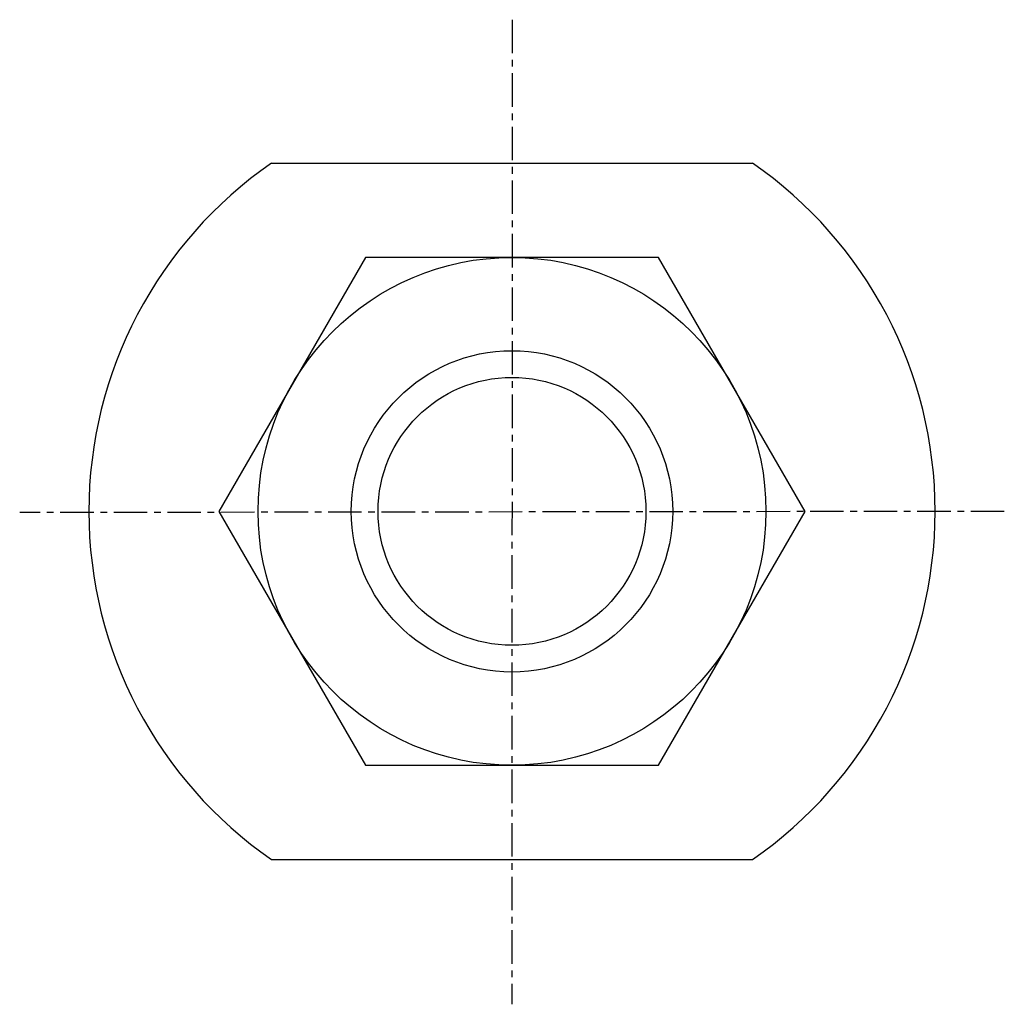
# Model space of a CAD drawing. Extents: x 291.6 to 328.4, y 537.6 to 574.4.
import ezdxf

# ---------------------------------------------------------------- set-up
doc = ezdxf.new("R2010")
doc.units = 0
doc.linetypes.add('CENTER', pattern=[2, 1.25, -0.25, 0.25, -0.25])
doc.layers.get('0').update_dxf_attribs({"linetype": 'CONTINUOUS'})
doc.layers.add('BRAUER-1', color=1, linetype='CENTER')

msp = doc.modelspace()

# ---------------------------------------------------------------- linework, layer by layer
for p, q in [((301.020023, 569.000003), (318.979974, 569)), ((304.524996, 565.482978), (299.049996, 556)), ((315.474997, 565.482978), (304.524996, 565.482978)), ((320.949996, 556), (315.474997, 565.482978)), ((299.049996, 556), (304.524996, 546.517022)), ((315.474996, 546.517022), (320.949996, 556)), ((304.524996, 546.517022), (315.474996, 546.517022)), ((301.020019, 543), (318.979974, 543))]:
    msp.add_line(p, q)
for radius in [9.482978, 6, 5]:
    msp.add_circle((309.999996, 556), radius)
for start, end in [(124.635425, 235.364546), (304.635457, 55.364543)]:
    msp.add_arc((309.999996, 556), 15.8, start, end)
at = {"layer": 'BRAUER-1'}
for p, q in [((310.000004, 574.358804), (310.000003, 537.592733)), ((328.383024, 555.999463), (291.616983, 555.952074))]:
    msp.add_line(p, q, dxfattribs=at)

doc.saveas('drawing.dxf')
